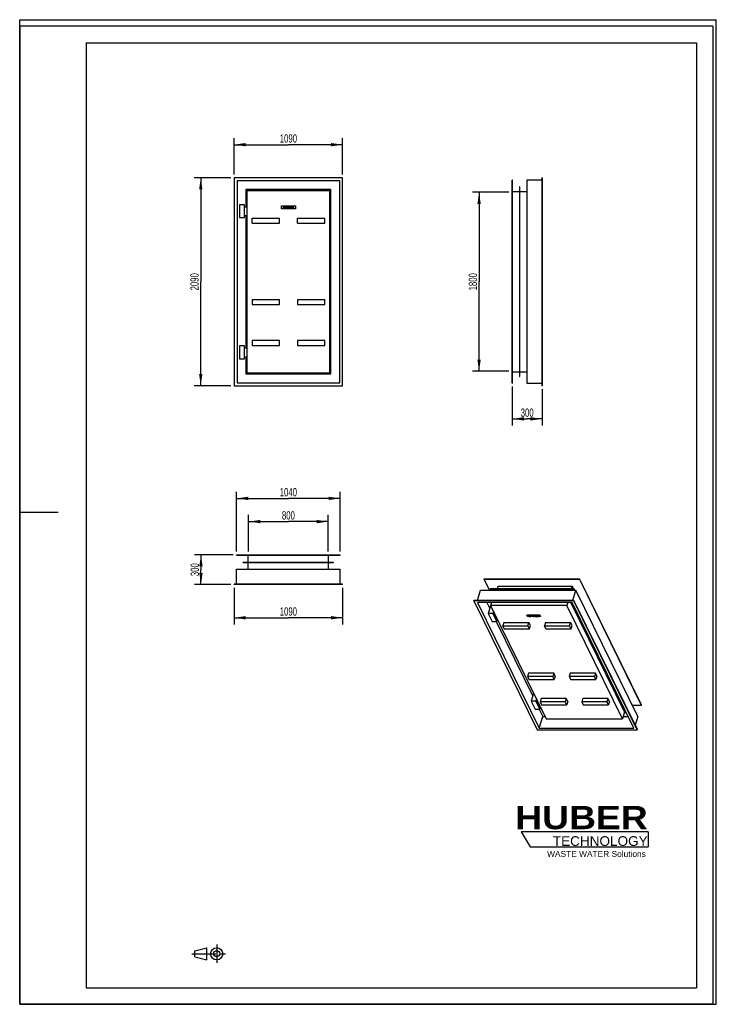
# Model space of a CAD drawing. Header units: millimetres. Extents: x 0 to 7000, y 0 to 9900.
import ezdxf

# ---------------------------------------------------------------- set-up
doc = ezdxf.new("R2010")
doc.units = ezdxf.units.MM
doc.header["$LTSCALE"] = 645.333333
doc.linetypes.add('CENTER', pattern=[0.6, 0.375, -0.075, 0.075, -0.075])
doc.layers.get('0').update_dxf_attribs({"linetype": 'CONTINUOUS'})
for name, color, linetype in [('_2D-BEM', 7, 'CONTINUOUS'), ('_KURVEN', 7, 'CONTINUOUS'), ('HUBER_Logo_BL0', 7, 'CONTINUOUS')]:
    doc.layers.add(name, color=color, linetype=linetype)
doc.styles.get("Standard").update_dxf_attribs({"font": 'txt', "width": 0.7})
doc.styles.add('TEXTSTYLE_2', font='ariblk.ttf')
doc.styles.add('TEXTSTYLE_3', font='arial.ttf')
doc.dimstyles.new('DIMSTYLE_1', dxfattribs={"dimtxt": 83.333333, "dimasz": 116.666667, "dimexe": 2, "dimexo": 1, "dimtad": 1, "dimdec": 1, "dimtxsty": 'STANDARD', "dimblk": '_FILLED', "dimblk1": '_FILLED', "dimblk2": '_FILLED', "dimcen": 0.09, "dimadec": 1, "dimazin": 2, "dimtp": 1.2, "dimtm": 1.2, "dimtfac": 1, "dimtdec": 1, "dimtofl": 0, "dimtmove": 0, "dimatfit": 3, "dimldrblk": '_FILLED', "dimfxl": 1, "dimtolj": 1, "dimarcsym": 0})
doc.dimstyles.new('DIMSTYLE_2', dxfattribs={"dimtxt": 83.333333, "dimasz": 116.666667, "dimexe": 2, "dimexo": 1, "dimtad": 1, "dimdec": 1, "dimtxsty": 'STANDARD', "dimblk": '_FILLED', "dimblk1": '_FILLED', "dimblk2": '_FILLED', "dimcen": 0.09, "dimadec": 1, "dimazin": 2, "dimtp": 2, "dimtm": 2, "dimtfac": 1, "dimtdec": 1, "dimtofl": 0, "dimtmove": 0, "dimatfit": 3, "dimldrblk": '_FILLED', "dimfxl": 1, "dimtolj": 1, "dimarcsym": 0})
doc.dimstyles.new('DIMSTYLE_3', dxfattribs={"dimtxt": 83.333333, "dimasz": 116.666667, "dimexe": 2, "dimexo": 1, "dimtad": 1, "dimdec": 1, "dimtxsty": 'STANDARD', "dimblk": '_FILLED', "dimblk1": '_FILLED', "dimblk2": '_FILLED', "dimcen": 0.09, "dimadec": 1, "dimazin": 2, "dimtp": 0.5, "dimtm": 0.5, "dimtfac": 1, "dimtdec": 1, "dimtofl": 0, "dimtmove": 0, "dimatfit": 3, "dimldrblk": '_FILLED', "dimfxl": 1, "dimtolj": 1, "dimarcsym": 0})
doc.dimstyles.new('DIMSTYLE_4', dxfattribs={"dimtxt": 83.333333, "dimasz": 116.666667, "dimexe": 2, "dimexo": 1, "dimtad": 1, "dimdec": 1, "dimtxsty": 'STANDARD', "dimblk": '_FILLED', "dimblk1": '_FILLED', "dimblk2": '_FILLED', "dimcen": 0.09, "dimadec": 1, "dimazin": 2, "dimtp": 0.8, "dimtm": 0.8, "dimtfac": 1, "dimtdec": 1, "dimtofl": 0, "dimtmove": 0, "dimatfit": 3, "dimldrblk": '_FILLED', "dimfxl": 1, "dimtolj": 1, "dimarcsym": 0})

# ---------------------------------------------------------------- blocks, each defined once
blk = doc.blocks.new('HUBER_LOGO_BL0', base_point=(5686, 1682.6))
at = {"layer": 'HUBER_Logo_BL0', "color": 5, "linetype": 'CONTINUOUS'}
for p, q in [((6314.1, 1734.2), (5039.1, 1734.2)), ((5039.1, 1734.2), (5129.1, 1584.2)), ((6314.1, 1734.2), (6314.1, 1584.2)), ((5129.1, 1584.2), (6314.1, 1584.2))]:
    blk.add_line(p, q, dxfattribs=at)
at = {"layer": 'HUBER_Logo_BL0', "color": 2, "linetype": 'CONTINUOUS', "attachment_point": 3, "line_spacing_factor": 0.78}
for s, insert, char_height, width, style in [('HUBER\\P\\fArial;\\H97.5;TECHNOLOGY ', (6310.5, 1994.5), 234, 1292.239, 'TEXTSTYLE_2'), ('WASTE WATER Solutions', (6291.9, 1542.1), 60, 990.112, 'TEXTSTYLE_3')]:
    blk.add_mtext(s, dxfattribs=dict(at, insert=insert, char_height=char_height, width=width, style=style))
blk = doc.blocks.new('_FILLED')
at = {"color": 0, "linetype": 'BYBLOCK'}
blk.add_solid([(0, 0), (-1, 0.143), (-1, -0.143)], dxfattribs=at)
blk = doc.blocks.new('*D0')
at = {"layer": '_2D-BEM', "color": 2, "linetype": 'CONTINUOUS'}
for p, q in [((2155.1, 8343.2), (2155.1, 8709.9)), ((2155.1, 8643.2), (2700.1, 8643.2)), ((3245.1, 8643.2), (2700.1, 8643.2)), ((3245.1, 8343.2), (3245.1, 8709.9))]:
    blk.add_line(p, q, dxfattribs=at)
at = {"layer": '_2D-BEM', "color": 2, "linetype": 'CONTINUOUS', "xscale": 116.6666666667, "yscale": 116.6666666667, "zscale": 116.6666666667, "rotation": 180}
blk.add_blockref('_FILLED', (2155.1, 8643.2), dxfattribs=at)
at = {"layer": '_2D-BEM', "color": 2, "linetype": 'CONTINUOUS', "xscale": 116.6666666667, "yscale": 116.6666666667, "zscale": 116.6666666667}
blk.add_blockref('_FILLED', (3245.1, 8643.2), dxfattribs=at)
at = {"layer": '_2D-BEM', "color": 2, "linetype": 'CONTINUOUS', "insert": (2700.1, 8747.4), "char_height": 83.33, "width": 366.071, "attachment_point": 2, "line_spacing_factor": 0.9}
blk.add_mtext('1090', dxfattribs=at)
blk = doc.blocks.new('*D1')
at = {"layer": '_2D-BEM', "color": 2, "linetype": 'CONTINUOUS'}
for p, q in [((2121.7, 8309.9), (1752.6, 8309.9)), ((1819.3, 8309.9), (1819.3, 7264.9)), ((1819.3, 6219.9), (1819.3, 7264.9)), ((2121.7, 6219.9), (1752.6, 6219.9))]:
    blk.add_line(p, q, dxfattribs=at)
at = {"layer": '_2D-BEM', "color": 2, "linetype": 'CONTINUOUS', "xscale": 116.6666666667, "yscale": 116.6666666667, "zscale": 116.6666666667}
for p, rotation in [((1819.3, 8309.9), 90), ((1819.3, 6219.9), 270)]:
    blk.add_blockref('_FILLED', p, dxfattribs=dict(at, rotation=rotation))
at = {"layer": '_2D-BEM', "color": 2, "linetype": 'CONTINUOUS', "insert": (1715.1, 7264.9), "char_height": 83.33, "width": 392.857, "attachment_point": 2, "rotation": 90, "line_spacing_factor": 0.9}
blk.add_mtext('2090', dxfattribs=at)
blk = doc.blocks.new('*D2')
at = {"layer": '_2D-BEM', "color": 2, "linetype": 'CONTINUOUS'}
for p, q in [((2155.1, 4186.8), (2155.1, 3820.1)), ((3245.1, 4186.8), (3245.1, 3820.1)), ((2155.1, 3886.8), (2700.1, 3886.8)), ((3245.1, 3886.8), (2700.1, 3886.8))]:
    blk.add_line(p, q, dxfattribs=at)
at = {"layer": '_2D-BEM', "color": 2, "linetype": 'CONTINUOUS', "xscale": 116.6666666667, "yscale": 116.6666666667, "zscale": 116.6666666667, "rotation": 180}
blk.add_blockref('_FILLED', (2155.1, 3886.8), dxfattribs=at)
at = {"layer": '_2D-BEM', "color": 2, "linetype": 'CONTINUOUS', "xscale": 116.6666666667, "yscale": 116.6666666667, "zscale": 116.6666666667}
blk.add_blockref('_FILLED', (3245.1, 3886.8), dxfattribs=at)
at = {"layer": '_2D-BEM', "color": 2, "linetype": 'CONTINUOUS', "insert": (2700.1, 3991), "char_height": 83.33, "width": 366.071, "attachment_point": 2, "line_spacing_factor": 0.9}
blk.add_mtext('1090', dxfattribs=at)
blk = doc.blocks.new('*D3')
at = {"layer": '_2D-BEM', "color": 2, "linetype": 'CONTINUOUS'}
for p, q in [((2180.1, 4553.5), (2180.1, 5153.5)), ((3220.1, 4553.5), (3220.1, 5153.5)), ((2180.1, 5086.8), (2700.1, 5086.8)), ((3220.1, 5086.8), (2700.1, 5086.8))]:
    blk.add_line(p, q, dxfattribs=at)
at = {"layer": '_2D-BEM', "color": 2, "linetype": 'CONTINUOUS', "xscale": 116.6666666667, "yscale": 116.6666666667, "zscale": 116.6666666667, "rotation": 180}
blk.add_blockref('_FILLED', (2180.1, 5086.8), dxfattribs=at)
at = {"layer": '_2D-BEM', "color": 2, "linetype": 'CONTINUOUS', "xscale": 116.6666666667, "yscale": 116.6666666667, "zscale": 116.6666666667}
blk.add_blockref('_FILLED', (3220.1, 5086.8), dxfattribs=at)
at = {"layer": '_2D-BEM', "color": 2, "linetype": 'CONTINUOUS', "insert": (2700.1, 5191), "char_height": 83.33, "width": 366.071, "attachment_point": 2, "line_spacing_factor": 0.9}
blk.add_mtext('1040', dxfattribs=at)
blk = doc.blocks.new('*D4')
at = {"layer": '_2D-BEM', "color": 2, "linetype": 'CONTINUOUS'}
for p, q in [((2146.7, 4520.1), (1755.1, 4520.1)), ((1821.7, 4520.1), (1821.7, 4370.1)), ((1821.7, 4220.1), (1821.7, 4370.1)), ((2121.7, 4220.1), (1755.1, 4220.1))]:
    blk.add_line(p, q, dxfattribs=at)
at = {"layer": '_2D-BEM', "color": 2, "linetype": 'CONTINUOUS', "xscale": 116.6666666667, "yscale": 116.6666666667, "zscale": 116.6666666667}
for p, rotation in [((1821.7, 4520.1), 90), ((1821.7, 4220.1), 270)]:
    blk.add_blockref('_FILLED', p, dxfattribs=dict(at, rotation=rotation))
at = {"layer": '_2D-BEM', "color": 2, "linetype": 'CONTINUOUS', "insert": (1717.6, 4370.1), "char_height": 83.33, "width": 285.714, "attachment_point": 2, "rotation": 90, "line_spacing_factor": 0.9}
blk.add_mtext('300', dxfattribs=at)
blk = doc.blocks.new('*D5')
at = {"layer": '_2D-BEM', "color": 2, "linetype": 'CONTINUOUS'}
for p, q in [((2300.1, 4553.5), (2300.1, 4920.1)), ((2300.1, 4853.5), (2700.1, 4853.5)), ((3100.1, 4853.5), (2700.1, 4853.5)), ((3100.1, 4553.5), (3100.1, 4920.1))]:
    blk.add_line(p, q, dxfattribs=at)
at = {"layer": '_2D-BEM', "color": 2, "linetype": 'CONTINUOUS', "xscale": 116.6666666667, "yscale": 116.6666666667, "zscale": 116.6666666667, "rotation": 180}
blk.add_blockref('_FILLED', (2300.1, 4853.5), dxfattribs=at)
at = {"layer": '_2D-BEM', "color": 2, "linetype": 'CONTINUOUS', "xscale": 116.6666666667, "yscale": 116.6666666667, "zscale": 116.6666666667}
blk.add_blockref('_FILLED', (3100.1, 4853.5), dxfattribs=at)
at = {"layer": '_2D-BEM', "color": 2, "linetype": 'CONTINUOUS', "insert": (2700.1, 4957.6), "char_height": 83.33, "width": 294.643, "attachment_point": 2, "line_spacing_factor": 0.9}
blk.add_mtext('800', dxfattribs=at)
blk = doc.blocks.new('*D6')
at = {"layer": '_2D-BEM', "color": 2, "linetype": 'CONTINUOUS'}
for p, q in [((4916.3, 8164.9), (4549.6, 8164.9)), ((4616.3, 8164.9), (4616.3, 7264.9)), ((4616.3, 6364.9), (4616.3, 7264.9)), ((4916.3, 6364.9), (4549.6, 6364.9))]:
    blk.add_line(p, q, dxfattribs=at)
at = {"layer": '_2D-BEM', "color": 2, "linetype": 'CONTINUOUS', "xscale": 116.6666666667, "yscale": 116.6666666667, "zscale": 116.6666666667}
for p, rotation in [((4616.3, 8164.9), 90), ((4616.3, 6364.9), 270)]:
    blk.add_blockref('_FILLED', p, dxfattribs=dict(at, rotation=rotation))
at = {"layer": '_2D-BEM', "color": 2, "linetype": 'CONTINUOUS', "insert": (4512.1, 7264.9), "char_height": 83.33, "width": 366.071, "attachment_point": 2, "rotation": 90, "line_spacing_factor": 0.9}
blk.add_mtext('1800', dxfattribs=at)
blk = doc.blocks.new('*D7')
at = {"layer": '_2D-BEM', "color": 2, "linetype": 'CONTINUOUS'}
for p, q in [((4949.6, 6211.6), (4949.6, 5819.9)), ((5249.6, 6186.6), (5249.6, 5819.9)), ((4949.6, 5886.6), (5099.6, 5886.6)), ((5249.6, 5886.6), (5099.6, 5886.6))]:
    blk.add_line(p, q, dxfattribs=at)
at = {"layer": '_2D-BEM', "color": 2, "linetype": 'CONTINUOUS', "xscale": 116.6666666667, "yscale": 116.6666666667, "zscale": 116.6666666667, "rotation": 180}
blk.add_blockref('_FILLED', (4949.6, 5886.6), dxfattribs=at)
at = {"layer": '_2D-BEM', "color": 2, "linetype": 'CONTINUOUS', "xscale": 116.6666666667, "yscale": 116.6666666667, "zscale": 116.6666666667}
blk.add_blockref('_FILLED', (5249.6, 5886.6), dxfattribs=at)
at = {"layer": '_2D-BEM', "color": 2, "linetype": 'CONTINUOUS', "insert": (5099.6, 5990.7), "char_height": 83.33, "width": 285.714, "attachment_point": 2, "line_spacing_factor": 0.9}
blk.add_mtext('300', dxfattribs=at)
blk = doc.blocks.new('PROJEKTIONSMETHODE_1_BL1', base_point=(1900, 508.3))
at = {"color": 2, "linetype": 'CENTER'}
for p, q in [((1979.4, 600), (1979.4, 416.7)), ((1728.9, 508.3), (2071.1, 508.3))]:
    blk.add_line(p, q, dxfattribs=at)
at = {"color": 2, "linetype": 'CONTINUOUS'}
for p, q in [((1759.4, 538.9), (1881.7, 569.4)), ((1759.4, 477.8), (1759.4, 538.9)), ((1881.7, 447.2), (1881.7, 569.4)), ((1759.4, 477.8), (1881.7, 447.2))]:
    blk.add_line(p, q, dxfattribs=at)
for radius in [61.1, 30.6]:
    blk.add_circle((1979.4, 508.3), radius, dxfattribs=at)

msp = doc.modelspace()

# ---------------------------------------------------------------- linework, layer by layer
at = {"color": 7, "linetype": 'CONTINUOUS'}
for p, q in [((0, 9900), (7000, 9900)), ((0, 0), (0, 9900)), ((0, 9900), (7000, 9900)), ((0, 0), (0, 9900)), ((7000, 0), (7000, 9900)), ((7000, 0), (7000, 9900)), ((2155.08, 8309.9), (2155.08, 6219.9)), ((3245.08, 8309.9), (2155.08, 8309.9)), ((2184.08, 8280.9), (2184.08, 6248.9)), ((3216.08, 8280.9), (2184.08, 8280.9)), ((3216.08, 6248.9), (3216.08, 8280.9)), ((3245.08, 6219.9), (3245.08, 8309.9)), ((4949.61, 6244.9), (4949.61, 8284.9)), ((4953.61, 8284.9), (4949.61, 8284.9)), ((4953.61, 6244.9), (4953.61, 8284.9)), ((5026.61, 8218.9), (5022.61, 8218.9)), ((5022.61, 8218.9), (5022.61, 6310.9)), ((5026.61, 6310.9), (5026.61, 8218.9)), ((5245.61, 8284.9), (5095.61, 8284.9)), ((5095.61, 8284.9), (5095.61, 6244.9)), ((5249.61, 8309.9), (5245.61, 8309.9)), ((5245.61, 8309.9), (5245.61, 6219.9)), ((5249.61, 8309.9), (5249.61, 6219.9)), ((2273.08, 8191.9), (2273.08, 8019.9)), ((3127.08, 8191.9), (2273.08, 8191.9)), ((2284.08, 8180.9), (2284.08, 6348.9)), ((3116.08, 8180.9), (2284.08, 8180.9)), ((3116.08, 6348.9), (3116.08, 8180.9)), ((3127.08, 6337.9), (3127.08, 8191.9)), ((5022.61, 8168.9), (4953.61, 8168.9)), ((5095.61, 8168.9), (5026.61, 8168.9)), ((2258.08, 8039.9), (2208.08, 8039.9)), ((2208.08, 8039.9), (2208.08, 7909.9)), ((2258.08, 7909.9), (2258.08, 8039.9)), ((2258.08, 8019.9), (2284.08, 8019.9)), ((2258.08, 7929.9), (2284.08, 7929.9)), ((2273.08, 7929.9), (2273.08, 6599.9)), ((2208.08, 7909.9), (2258.08, 7909.9)), ((2335.08, 7854.9), (2335.08, 7904.9)), ((2335.08, 7904.9), (2610.08, 7904.9)), ((2335.08, 7854.9), (2610.08, 7854.9)), ((2610.08, 7854.9), (2610.08, 7904.9)), ((2790.08, 7854.9), (2790.08, 7904.9)), ((2790.08, 7904.9), (3065.08, 7904.9)), ((2790.08, 7854.9), (3065.08, 7854.9)), ((3065.08, 7854.9), (3065.08, 7904.9)), ((2335.08, 7084.9), (2335.08, 7034.9)), ((2610.08, 7084.9), (2335.08, 7084.9)), ((2335.08, 7034.9), (2610.08, 7034.9)), ((2610.08, 7034.9), (2610.08, 7084.9)), ((3065.08, 7084.9), (2790.08, 7084.9)), ((2790.08, 7084.9), (2790.08, 7034.9)), ((2790.08, 7034.9), (3065.08, 7034.9)), ((3065.08, 7034.9), (3065.08, 7084.9)), ((2335.08, 6674.9), (2335.08, 6624.9)), ((2610.08, 6674.9), (2335.08, 6674.9)), ((2610.08, 6624.9), (2610.08, 6674.9)), ((3065.08, 6674.9), (2790.08, 6674.9)), ((2790.08, 6674.9), (2790.08, 6624.9)), ((3065.08, 6624.9), (3065.08, 6674.9)), ((2258.08, 6619.9), (2208.08, 6619.9)), ((2208.08, 6619.9), (2208.08, 6489.9)), ((2258.08, 6489.9), (2258.08, 6619.9)), ((2258.08, 6599.9), (2284.08, 6599.9)), ((2335.08, 6624.9), (2610.08, 6624.9)), ((2790.08, 6624.9), (3065.08, 6624.9)), ((2208.08, 6489.9), (2258.08, 6489.9)), ((2258.08, 6509.9), (2284.08, 6509.9)), ((2273.08, 6509.9), (2273.08, 6337.9)), ((2273.08, 6337.9), (3127.08, 6337.9)), ((2284.08, 6348.9), (3116.08, 6348.9)), ((4953.61, 6360.9), (5022.61, 6360.9)), ((5026.61, 6360.9), (5095.61, 6360.9)), ((2184.08, 6248.9), (3216.08, 6248.9)), ((4949.61, 6244.9), (4953.61, 6244.9)), ((5022.61, 6310.9), (5026.61, 6310.9)), ((5095.61, 6244.9), (5245.61, 6244.9)), ((2155.08, 6219.9), (3245.08, 6219.9)), ((5249.61, 6219.9), (5245.61, 6219.9)), ((2180.08, 4520.15), (3220.08, 4520.15)), ((2180.08, 4516.15), (2180.08, 4520.15)), ((2180.08, 4516.15), (3220.08, 4516.15)), ((2296.08, 4447.15), (2296.08, 4516.15)), ((3104.08, 4447.15), (3104.08, 4516.15)), ((3220.08, 4516.15), (3220.08, 4520.15)), ((2180.08, 4224.15), (2180.08, 4374.15)), ((2180.08, 4374.15), (3220.08, 4374.15)), ((2246.08, 4443.15), (2246.08, 4447.15)), ((2246.08, 4447.15), (3154.08, 4447.15)), ((2246.08, 4443.15), (3154.08, 4443.15)), ((2296.08, 4374.15), (2296.08, 4443.15)), ((3104.08, 4374.15), (3104.08, 4443.15)), ((3154.08, 4443.15), (3154.08, 4447.15)), ((3220.08, 4224.15), (3220.08, 4374.15)), ((4666.36, 4274.74), (4667.33, 4277.87)), ((4720.95, 4163.51), (4666.36, 4274.74)), ((4666.36, 4274.74), (5624.27, 4274.74)), ((4667.33, 4277.87), (5625.23, 4277.87)), ((5624.27, 4274.74), (5625.23, 4277.87)), ((5624.27, 4274.74), (6246.55, 3006.66)), ((6247.52, 3009.79), (5625.23, 4277.87)), ((2155.08, 4220.15), (2155.08, 4224.15)), ((3245.08, 4224.15), (2155.08, 4224.15)), ((3245.08, 4220.15), (2155.08, 4220.15)), ((3245.08, 4220.15), (3245.08, 4224.15)), ((4600.48, 4061.55), (4631.99, 4163.51)), ((4631.99, 4163.51), (5589.89, 4163.51)), ((4729.62, 4176.53), (4730.58, 4179.66)), ((4736.01, 4163.51), (4729.62, 4176.53)), ((4729.62, 4176.53), (5565.94, 4176.53)), ((4730.58, 4179.66), (5566.91, 4179.66)), ((4801.49, 4179.66), (4808.59, 4202.63)), ((4808.59, 4202.63), (5552.81, 4202.63)), ((5545.71, 4179.66), (5552.81, 4202.63)), ((5564.08, 4179.66), (5552.81, 4202.63)), ((5558.39, 4061.55), (5589.89, 4163.51)), ((5565.94, 4176.53), (5566.91, 4179.66)), ((5565.94, 4176.53), (5572.33, 4163.51)), ((5574.84, 4163.51), (5566.91, 4179.66)), ((6212.18, 2895.42), (5589.89, 4163.51)), ((4564.06, 4058.42), (4565.03, 4061.55)), ((5568.98, 4061.55), (4565.03, 4061.55)), ((5568.02, 4058.42), (5568.98, 4061.55)), ((6206.52, 2762.38), (5568.98, 4061.55)), ((4564.06, 4058.42), (5201.6, 2759.25)), ((5568.02, 4058.42), (4564.06, 4058.42)), ((5550.15, 4040.39), (4599.62, 4040.39)), ((4599.62, 4040.39), (5219.46, 2777.28)), ((4693.59, 4040.39), (4723.01, 3980.44)), ((4731.55, 4008.08), (4707.34, 3929.75)), ((4733.26, 4008.08), (4731.55, 4008.08)), ((4741.44, 4040.39), (4732.15, 4010.34)), ((4732.15, 4010.34), (5290.99, 2871.55)), ((5498.47, 4010.34), (4732.15, 4010.34)), ((5507.76, 4040.39), (5498.47, 4010.34)), ((6057.31, 2871.55), (5498.47, 4010.34)), ((6078.85, 2941.27), (5539.49, 4040.39)), ((6092.34, 2934.43), (5549.62, 4040.39)), ((6170, 2777.28), (5550.15, 4040.39)), ((6205.55, 2759.25), (5568.02, 4058.42)), ((4707.34, 3929.75), (4747, 3848.94)), ((4753.39, 3929.75), (4707.34, 3929.75)), ((4760.47, 3952.64), (4753.39, 3929.75)), ((4793.05, 3848.94), (4753.39, 3929.75)), ((4766.57, 3940.21), (4760.7, 3921.23)), ((4760.7, 3921.23), (4775.88, 3921.23)), ((4760.7, 3921.23), (4788.16, 3865.29)), ((4788.16, 3865.29), (4803.33, 3865.29)), ((4798.1, 3865.29), (4793.05, 3848.94)), ((4747, 3848.94), (4793.05, 3848.94)), ((4787.54, 3848.94), (5156.16, 3097.75)), ((4863.32, 3838.78), (4853.39, 3806.66)), ((4868.64, 3775.58), (4853.39, 3806.66)), ((4853.39, 3806.66), (5106.68, 3806.66)), ((4863.32, 3838.78), (5116.61, 3838.78)), ((4868.64, 3775.58), (5121.94, 3775.58)), ((5106.68, 3806.66), (5116.61, 3838.78)), ((5121.94, 3775.58), (5106.68, 3806.66)), ((5131.86, 3807.7), (5116.61, 3838.78)), ((5121.94, 3775.58), (5131.86, 3807.7)), ((5282.4, 3838.78), (5272.47, 3806.66)), ((5287.73, 3775.58), (5272.47, 3806.66)), ((5272.47, 3806.66), (5525.77, 3806.66)), ((5282.4, 3838.78), (5535.69, 3838.78)), ((5287.73, 3775.58), (5541.02, 3775.58)), ((5525.77, 3806.66), (5535.69, 3838.78)), ((5541.02, 3775.58), (5525.77, 3806.66)), ((5550.94, 3807.7), (5535.69, 3838.78)), ((5541.02, 3775.58), (5550.94, 3807.7)), ((5113.45, 3329.06), (5103.53, 3296.94)), ((5103.53, 3296.94), (5118.78, 3265.86)), ((5356.82, 3296.94), (5103.53, 3296.94)), ((5366.74, 3329.06), (5113.45, 3329.06)), ((5366.74, 3329.06), (5356.82, 3296.94)), ((5372.07, 3265.86), (5356.82, 3296.94)), ((5381.99, 3297.98), (5366.74, 3329.06)), ((5381.99, 3297.98), (5372.07, 3265.86)), ((5532.53, 3329.06), (5522.61, 3296.94)), ((5522.61, 3296.94), (5537.86, 3265.86)), ((5775.9, 3296.94), (5522.61, 3296.94)), ((5785.83, 3329.06), (5532.53, 3329.06)), ((5785.83, 3329.06), (5775.9, 3296.94)), ((5791.15, 3265.86), (5775.9, 3296.94)), ((5801.08, 3297.98), (5785.83, 3329.06)), ((5801.08, 3297.98), (5791.15, 3265.86)), ((5118.78, 3265.86), (5372.07, 3265.86)), ((5537.86, 3265.86), (5791.15, 3265.86)), ((5164.71, 3125.39), (5140.5, 3047.06)), ((5166.42, 3125.39), (5164.71, 3125.39)), ((5193.63, 3069.95), (5186.55, 3047.06)), ((5238.52, 3074.2), (5228.59, 3042.08)), ((5491.81, 3074.2), (5238.52, 3074.2)), ((5491.81, 3074.2), (5481.89, 3042.08)), ((5507.06, 3043.12), (5491.81, 3074.2)), ((5657.6, 3074.2), (5647.68, 3042.08)), ((5910.89, 3074.2), (5657.6, 3074.2)), ((5910.89, 3074.2), (5900.97, 3042.08)), ((5926.14, 3043.12), (5910.89, 3074.2)), ((5140.5, 3047.06), (5180.15, 2966.25)), ((5186.55, 3047.06), (5140.5, 3047.06)), ((5226.21, 2966.25), (5186.55, 3047.06)), ((5199.73, 3057.52), (5193.86, 3038.55)), ((5193.86, 3038.55), (5221.32, 2982.6)), ((5193.86, 3038.55), (5209.04, 3038.55)), ((5221.32, 2982.6), (5236.49, 2982.6)), ((5231.26, 2982.6), (5226.21, 2966.25)), ((5228.59, 3042.08), (5243.85, 3011)), ((5481.89, 3042.08), (5228.59, 3042.08)), ((5243.85, 3011), (5497.14, 3011)), ((5497.14, 3011), (5481.89, 3042.08)), ((5507.06, 3043.12), (5497.14, 3011)), ((5647.68, 3042.08), (5662.93, 3011)), ((5900.97, 3042.08), (5647.68, 3042.08)), ((5662.93, 3011), (5916.22, 3011)), ((5916.22, 3011), (5900.97, 3042.08)), ((5926.14, 3043.12), (5916.22, 3011)), ((6157.59, 3006.66), (6246.55, 3006.66)), ((6247.52, 3009.79), (6246.55, 3006.66)), ((5180.15, 2966.25), (5226.21, 2966.25)), ((5219.46, 2777.28), (5255.77, 2894.78)), ((5220.7, 2966.25), (5255.77, 2894.78)), ((5255.77, 2894.78), (5279.59, 2894.78)), ((5290.99, 2871.55), (6057.31, 2871.55)), ((6078.85, 2941.27), (6057.31, 2871.55)), ((6064.49, 2894.78), (6112.34, 2894.78)), ((6076.74, 2934.43), (6092.34, 2934.43)), ((6092.55, 2935.1), (6092.34, 2934.43)), ((6212.18, 2895.42), (6184.77, 2806.72)), ((5219.46, 2777.28), (6170, 2777.28)), ((5201.6, 2759.25), (6205.55, 2759.25)), ((6205.55, 2759.25), (6206.52, 2762.38)), ((0, 0), (7000, 0)), ((0, 0), (7000, 0))]:
    msp.add_line(p, q, dxfattribs=at)
at = {"color": 3, "linetype": 'CONTINUOUS'}
for p, q in [((0, 9833.33), (0, 4950)), ((6966.67, 9833.33), (0, 9833.33)), ((6966.67, 9833.33), (6966.67, 0)), ((0, 4950), (0, 0)), ((0, 4950), (386.67, 4950)), ((6966.67, 0), (0, 0))]:
    msp.add_line(p, q, dxfattribs=at)
at = {"color": 5, "linetype": 'CONTINUOUS'}
for p, q in [((666.67, 9666.67), (6800, 9666.67)), ((666.67, 9666.67), (666.67, 166.67)), ((6800, 9666.67), (6800, 166.67)), ((666.67, 166.67), (6800, 166.67))]:
    msp.add_line(p, q, dxfattribs=at)
at = {"layer": '_KURVEN', "color": 4, "linetype": 'CONTINUOUS'}
for p, q in [((2630.08, 8029.9), (2770.08, 8029.9)), ((2630.08, 7999.9), (2630.08, 8029.9)), ((2645.99, 8024.9), (2645.99, 8004.9)), ((2652.17, 8024.9), (2645.99, 8024.9)), ((2652.17, 8017.9), (2652.17, 8024.9)), ((2665.13, 8024.9), (2658.92, 8024.9)), ((2658.92, 8024.9), (2658.92, 8017.9)), ((2665.13, 8004.9), (2665.13, 8024.9)), ((2675.42, 8024.9), (2669.25, 8024.9)), ((2669.25, 8024.9), (2669.25, 8012.97)), ((2675.42, 8012.69), (2675.42, 8024.9)), ((2682.25, 8024.9), (2682.25, 8012.69)), ((2688.42, 8024.9), (2682.25, 8024.9)), ((2688.42, 8012.97), (2688.42, 8024.9)), ((2692.52, 8024.9), (2692.52, 8004.9)), ((2704.09, 8024.9), (2692.52, 8024.9)), ((2698.76, 8017.05), (2698.76, 8020.85)), ((2698.76, 8020.85), (2701.49, 8020.85)), ((2714.23, 8024.9), (2714.23, 8004.9)), ((2730.79, 8024.9), (2714.23, 8024.9)), ((2720.42, 8017.45), (2720.42, 8020.63)), ((2720.42, 8020.63), (2730.79, 8020.63)), ((2730.79, 8020.63), (2730.79, 8024.9)), ((2744.8, 8024.9), (2734.5, 8024.9)), ((2734.5, 8024.9), (2734.5, 8004.9)), ((2740.71, 8016.79), (2740.71, 8020.86)), ((2740.71, 8020.86), (2743.42, 8020.86)), ((2770.08, 8029.9), (2770.08, 7999.9)), ((2770.08, 7999.9), (2630.08, 7999.9)), ((2645.99, 8004.9), (2652.17, 8004.9)), ((2658.92, 8017.9), (2652.17, 8017.9)), ((2652.17, 8004.9), (2652.17, 8012.99)), ((2652.17, 8012.99), (2658.92, 8012.99)), ((2658.92, 8012.99), (2658.92, 8004.9)), ((2658.92, 8004.9), (2665.13, 8004.9)), ((2692.52, 8004.9), (2703.19, 8004.9)), ((2701.45, 8017.05), (2698.76, 8017.05)), ((2698.76, 8009.19), (2698.76, 8013.25)), ((2698.76, 8013.25), (2701.9, 8013.25)), ((2701.91, 8009.19), (2698.76, 8009.19)), ((2714.23, 8004.9), (2731.09, 8004.9)), ((2730.04, 8017.45), (2720.42, 8017.45)), ((2720.42, 8009.43), (2720.42, 8013.37)), ((2720.42, 8013.37), (2730.04, 8013.37)), ((2731.09, 8009.43), (2720.42, 8009.43)), ((2730.04, 8013.37), (2730.04, 8017.45)), ((2731.09, 8004.9), (2731.09, 8009.43)), ((2734.5, 8004.9), (2740.71, 8004.9)), ((2743.32, 8016.79), (2740.71, 8016.79)), ((2740.71, 8004.9), (2740.71, 8013.01)), ((2740.71, 8013.01), (2741.26, 8013.01)), ((2743.89, 8011.01), (2747.19, 8004.9)), ((2747.19, 8004.9), (2754.18, 8004.9)), ((2754.18, 8004.9), (2751.17, 8010.68)), ((5096.9, 3916.48), (5225.85, 3916.48)), ((5106.05, 3897.83), (5096.9, 3916.48)), ((5235, 3897.83), (5106.05, 3897.83)), ((5113.08, 3913.37), (5119.18, 3900.94)), ((5118.77, 3913.37), (5113.08, 3913.37)), ((5120.9, 3909.02), (5118.77, 3913.37)), ((5119.18, 3900.94), (5124.87, 3900.94)), ((5127.12, 3909.02), (5120.9, 3909.02)), ((5124.87, 3900.94), (5122.4, 3905.97)), ((5122.4, 3905.97), (5128.62, 3905.97)), ((5130.71, 3913.37), (5124.99, 3913.37)), ((5124.99, 3913.37), (5127.12, 3909.02)), ((5128.62, 3905.97), (5131.09, 3900.94)), ((5136.81, 3900.94), (5130.71, 3913.37)), ((5131.09, 3900.94), (5136.81, 3900.94)), ((5140.18, 3913.37), (5134.5, 3913.37)), ((5134.5, 3913.37), (5138.14, 3905.96)), ((5143.9, 3905.78), (5140.18, 3913.37)), ((5146.48, 3913.37), (5150.2, 3905.78)), ((5152.16, 3913.37), (5146.48, 3913.37)), ((5155.79, 3905.96), (5152.16, 3913.37)), ((5155.94, 3913.37), (5162.04, 3900.94)), ((5166.59, 3913.37), (5155.94, 3913.37)), ((5162.04, 3900.94), (5171.86, 3900.94)), ((5164.07, 3908.5), (5162.92, 3910.85)), ((5162.92, 3910.85), (5165.43, 3910.85)), ((5166.55, 3908.5), (5164.07, 3908.5)), ((5166.47, 3903.61), (5165.23, 3906.13)), ((5165.23, 3906.13), (5168.12, 3906.13)), ((5169.37, 3903.61), (5166.47, 3903.61)), ((5175.93, 3913.37), (5182.03, 3900.94)), ((5191.18, 3913.37), (5175.93, 3913.37)), ((5182.03, 3900.94), (5197.56, 3900.94)), ((5183.91, 3908.74), (5182.94, 3910.72)), ((5182.94, 3910.72), (5192.49, 3910.72)), ((5192.77, 3908.74), (5183.91, 3908.74)), ((5186.35, 3903.76), (5185.15, 3906.21)), ((5185.15, 3906.21), (5194.01, 3906.21)), ((5196.18, 3903.76), (5186.35, 3903.76)), ((5192.49, 3910.72), (5191.18, 3913.37)), ((5194.01, 3906.21), (5192.77, 3908.74)), ((5204.09, 3913.37), (5194.6, 3913.37)), ((5194.6, 3913.37), (5200.7, 3900.94)), ((5197.56, 3900.94), (5196.18, 3903.76)), ((5200.7, 3900.94), (5206.42, 3900.94)), ((5202.79, 3908.34), (5201.55, 3910.86)), ((5201.55, 3910.86), (5204.05, 3910.86)), ((5205.19, 3908.34), (5202.79, 3908.34)), ((5206.42, 3900.94), (5203.94, 3905.99)), ((5203.94, 3905.99), (5204.45, 3905.99)), ((5207.48, 3904.74), (5212.39, 3900.94)), ((5212.39, 3900.94), (5218.82, 3900.94)), ((5218.82, 3900.94), (5214.29, 3904.54)), ((5225.85, 3916.48), (5235, 3897.83))]:
    msp.add_line(p, q, dxfattribs=at)
for points in [[(2703.45, 8020.35), (2703.07, 8020.68), (2702.42, 8020.85), (2701.49, 8020.85)], [(2704.03, 8018.99), (2704.03, 8019.56), (2703.83, 8020.03), (2703.45, 8020.35)], [(2704.09, 8024.9), (2706.02, 8024.9), (2707.49, 8024.42), (2708.53, 8023.46)], [(2708.53, 8023.46), (2709.56, 8022.51), (2710.08, 8021.32), (2710.08, 8019.92)], [(2710.08, 8019.92), (2710.08, 8018.73), (2709.71, 8017.72), (2708.98, 8016.87)], [(2745.73, 8020.34), (2745.32, 8020.68), (2744.54, 8020.86), (2743.42, 8020.86)], [(2744.8, 8024.9), (2746.71, 8024.9), (2748.17, 8024.73), (2749.18, 8024.41)], [(2746.34, 8018.85), (2746.34, 8019.49), (2746.14, 8019.99), (2745.73, 8020.34)], [(2749.18, 8024.41), (2750.19, 8024.08), (2751, 8023.46), (2751.62, 8022.57)], [(2751.62, 8022.57), (2752.24, 8021.69), (2752.55, 8020.61), (2752.55, 8019.34)], [(2752.55, 8019.34), (2752.55, 8018.23), (2752.31, 8017.27), (2751.83, 8016.46)], [(2669.82, 8009.59), (2669.44, 8010.87), (2669.25, 8011.99), (2669.25, 8012.97)], [(2671.14, 8007.29), (2670.49, 8008.03), (2670.06, 8008.8), (2669.82, 8009.59)], [(2673.26, 8005.56), (2672.48, 8005.97), (2671.77, 8006.55), (2671.14, 8007.29)], [(2676.14, 8004.76), (2674.99, 8004.9), (2674.03, 8005.16), (2673.26, 8005.56)], [(2675.42, 8012.69), (2675.42, 8011.6), (2675.72, 8010.75), (2676.32, 8010.14)], [(2679.33, 8004.56), (2678.35, 8004.56), (2677.29, 8004.62), (2676.14, 8004.76)], [(2676.32, 8010.14), (2676.92, 8009.52), (2677.76, 8009.22), (2678.84, 8009.22)], [(2678.84, 8009.22), (2679.91, 8009.22), (2680.74, 8009.52), (2681.34, 8010.12)], [(2683.65, 8005.22), (2682.46, 8004.79), (2681.01, 8004.56), (2679.33, 8004.56)], [(2681.34, 8010.12), (2681.94, 8010.72), (2682.25, 8011.58), (2682.25, 8012.69)], [(2686.13, 8006.88), (2685.33, 8006.08), (2684.52, 8005.54), (2683.65, 8005.22)], [(2687.86, 8009.63), (2687.49, 8008.58), (2686.92, 8007.67), (2686.13, 8006.88)], [(2688.42, 8012.97), (2688.42, 8011.79), (2688.23, 8010.68), (2687.86, 8009.63)], [(2701.45, 8017.05), (2702.4, 8017.05), (2703.07, 8017.22), (2703.45, 8017.54)], [(2704.16, 8012.7), (2703.73, 8013.06), (2702.97, 8013.25), (2701.9, 8013.25)], [(2701.91, 8009.19), (2702.97, 8009.19), (2703.73, 8009.37), (2704.16, 8009.75)], [(2705.96, 8005.17), (2704.57, 8004.98), (2703.64, 8004.9), (2703.19, 8004.9)], [(2703.45, 8017.54), (2703.83, 8017.87), (2704.03, 8018.36), (2704.03, 8018.99)], [(2704.82, 8011.28), (2704.82, 8011.87), (2704.6, 8012.35), (2704.16, 8012.7)], [(2704.16, 8009.75), (2704.6, 8010.14), (2704.82, 8010.64), (2704.82, 8011.28)], [(2708.31, 8005.82), (2707.79, 8005.52), (2707, 8005.31), (2705.96, 8005.17)], [(2708.98, 8016.87), (2708.49, 8016.3), (2707.76, 8015.87), (2706.82, 8015.54)], [(2706.82, 8015.54), (2708.25, 8015.18), (2709.3, 8014.6), (2709.99, 8013.75)], [(2710.29, 8007.79), (2709.8, 8006.96), (2709.14, 8006.3), (2708.31, 8005.82)], [(2709.99, 8013.75), (2710.67, 8012.91), (2711.01, 8011.85), (2711.01, 8010.59)], [(2711.01, 8010.59), (2711.01, 8009.55), (2710.76, 8008.61), (2710.29, 8007.79)], [(2742.76, 8012.54), (2742.32, 8012.85), (2741.82, 8013.01), (2741.26, 8013.01)], [(2743.89, 8011.01), (2743.46, 8011.8), (2743.1, 8012.3), (2742.76, 8012.54)], [(2743.32, 8016.79), (2743.59, 8016.79), (2744.13, 8016.88), (2744.95, 8017.06)], [(2744.95, 8017.06), (2745.36, 8017.15), (2745.69, 8017.35), (2745.95, 8017.69)], [(2745.95, 8017.69), (2746.21, 8018.02), (2746.34, 8018.42), (2746.34, 8018.85)], [(2749.88, 8014.51), (2749.36, 8014.19), (2748.64, 8013.93), (2747.71, 8013.72)], [(2747.71, 8013.72), (2748.45, 8013.46), (2748.99, 8013.22), (2749.32, 8012.98)], [(2749.32, 8012.98), (2749.55, 8012.81), (2749.88, 8012.47), (2750.31, 8011.92)], [(2751.83, 8016.46), (2751.36, 8015.66), (2750.71, 8015.01), (2749.88, 8014.51)], [(2750.31, 8011.92), (2750.74, 8011.39), (2751.02, 8010.98), (2751.17, 8010.68)], [(5139.7, 3903.86), (5138.95, 3904.66), (5138.44, 3905.35), (5138.14, 3905.96)], [(5141.61, 3902.43), (5140.79, 3902.89), (5140.15, 3903.37), (5139.7, 3903.86)], [(5144.09, 3901.35), (5143.25, 3901.61), (5142.42, 3901.97), (5141.61, 3902.43)], [(5143.9, 3905.78), (5144.24, 3905.1), (5144.77, 3904.58), (5145.51, 3904.2)], [(5146.99, 3900.86), (5145.89, 3900.94), (5144.92, 3901.1), (5144.09, 3901.35)], [(5145.51, 3904.2), (5146.25, 3903.82), (5147.12, 3903.63), (5148.12, 3903.63)], [(5149.99, 3900.73), (5149.09, 3900.73), (5148.09, 3900.77), (5146.99, 3900.86)], [(5148.12, 3903.63), (5149.1, 3903.63), (5149.77, 3903.82), (5150.14, 3904.19)], [(5153.77, 3901.14), (5152.8, 3900.87), (5151.54, 3900.73), (5149.99, 3900.73)], [(5150.14, 3904.19), (5150.51, 3904.56), (5150.54, 3905.1), (5150.2, 3905.78)], [(5155.54, 3902.17), (5155.05, 3901.68), (5154.47, 3901.34), (5153.77, 3901.14)], [(5156.3, 3903.88), (5156.28, 3903.23), (5156.03, 3902.66), (5155.54, 3902.17)], [(5155.79, 3905.96), (5156.15, 3905.22), (5156.32, 3904.54), (5156.3, 3903.88)], [(5167.39, 3910.55), (5166.94, 3910.75), (5166.28, 3910.85), (5165.43, 3910.85)], [(5166.55, 3908.5), (5167.43, 3908.5), (5167.99, 3908.6), (5168.25, 3908.8)], [(5166.59, 3913.37), (5168.37, 3913.37), (5169.87, 3913.08), (5171.11, 3912.48)], [(5168.33, 3909.7), (5168.16, 3910.06), (5167.84, 3910.35), (5167.39, 3910.55)], [(5170.38, 3905.79), (5169.87, 3906.01), (5169.12, 3906.13), (5168.12, 3906.13)], [(5168.25, 3908.8), (5168.5, 3909.01), (5168.52, 3909.31), (5168.33, 3909.7)], [(5169.37, 3903.61), (5170.35, 3903.61), (5170.99, 3903.72), (5171.28, 3903.96)], [(5171.41, 3904.91), (5171.23, 3905.27), (5170.89, 3905.57), (5170.38, 3905.79)], [(5171.11, 3912.48), (5172.36, 3911.89), (5173.2, 3911.15), (5173.63, 3910.28)], [(5171.28, 3903.96), (5171.56, 3904.2), (5171.61, 3904.51), (5171.41, 3904.91)], [(5174.33, 3901.11), (5173.11, 3900.99), (5172.28, 3900.94), (5171.86, 3900.94)], [(5173.54, 3908.39), (5173.26, 3908.03), (5172.73, 3907.76), (5171.96, 3907.56)], [(5171.96, 3907.56), (5173.39, 3907.34), (5174.54, 3906.97), (5175.42, 3906.44)], [(5173.63, 3910.28), (5173.99, 3909.54), (5173.96, 3908.91), (5173.54, 3908.39)], [(5176.29, 3901.52), (5175.91, 3901.33), (5175.25, 3901.2), (5174.33, 3901.11)], [(5175.42, 3906.44), (5176.31, 3905.92), (5176.94, 3905.27), (5177.33, 3904.48)], [(5177.51, 3902.74), (5177.32, 3902.22), (5176.91, 3901.81), (5176.29, 3901.52)], [(5177.33, 3904.48), (5177.65, 3903.83), (5177.71, 3903.25), (5177.51, 3902.74)], [(5206.33, 3910.54), (5205.85, 3910.75), (5205.08, 3910.86), (5204.05, 3910.86)], [(5204.09, 3913.37), (5205.85, 3913.37), (5207.24, 3913.27), (5208.27, 3913.07)], [(5205.98, 3905.69), (5205.48, 3905.88), (5204.96, 3905.99), (5204.45, 3905.99)], [(5205.19, 3908.34), (5205.44, 3908.34), (5205.92, 3908.39), (5206.62, 3908.5)], [(5207.48, 3904.74), (5206.85, 3905.23), (5206.36, 3905.55), (5205.98, 3905.69)], [(5207.35, 3909.62), (5207.16, 3910.01), (5206.82, 3910.32), (5206.33, 3910.54)], [(5206.62, 3908.5), (5206.97, 3908.56), (5207.21, 3908.68), (5207.35, 3908.89)], [(5207.35, 3908.89), (5207.48, 3909.1), (5207.49, 3909.34), (5207.35, 3909.62)], [(5208.27, 3913.07), (5209.3, 3912.86), (5210.23, 3912.48), (5211.08, 3911.93)], [(5211.94, 3906.91), (5211.55, 3906.72), (5210.97, 3906.55), (5210.17, 3906.43)], [(5210.17, 3906.43), (5210.93, 3906.27), (5211.51, 3906.11), (5211.89, 3905.96)], [(5211.08, 3911.93), (5211.92, 3911.38), (5212.53, 3910.71), (5212.92, 3909.92)], [(5211.89, 3905.96), (5212.15, 3905.86), (5212.55, 3905.65), (5213.12, 3905.31)], [(5213.14, 3908.13), (5212.95, 3907.63), (5212.55, 3907.22), (5211.94, 3906.91)], [(5212.92, 3909.92), (5213.26, 3909.23), (5213.33, 3908.63), (5213.14, 3908.13)], [(5213.12, 3905.31), (5213.68, 3904.98), (5214.06, 3904.72), (5214.29, 3904.54)]]:
    msp.add_open_spline(points, degree=3, dxfattribs=at)

# ---------------------------------------------------------------- block references
at = {"color": 2, "linetype": 'CONTINUOUS'}
msp.add_blockref('PROJEKTIONSMETHODE_1_BL1', (1900, 508.33), dxfattribs=at)
at = {"layer": 'HUBER_Logo_BL0'}
msp.add_blockref('HUBER_LOGO_BL0', (5685.99, 1682.58), dxfattribs=at)

# ---------------------------------------------------------------- dimensions: what is measured, and where the dimension line sits
at = {"layer": '_2D-BEM', "color": 2, "linetype": 'CONTINUOUS'}
for base, p1, p2, angle, dimstyle, picture, middle in [((2155.08, 8643.23), (3245.08, 8342.23), (2155.08, 8342.23), 180, 'DIMSTYLE_1', '*D0', (2688.18, 8643.23)), ((1819.26, 6219.9), (2122.75, 8309.9), (2122.75, 6219.9), 270, 'DIMSTYLE_2', '*D1', (1819.26, 7252.99)), ((4616.27, 6364.9), (4917.27, 8164.9), (4917.27, 6364.9), 270, 'DIMSTYLE_1', '*D6', (4616.27, 7252.99)), ((1821.75, 4220.15), (2147.75, 4520.15), (2122.75, 4220.15), 270, 'DIMSTYLE_3', '*D4', (1821.75, 4358.24)), ((2155.08, 3886.81), (3245.08, 4187.81), (2155.08, 4187.81), 180, 'DIMSTYLE_1', '*D2', (2688.18, 3886.81))]:
    dim = msp.add_linear_dim(base=base, p1=p1, p2=p2, angle=angle, dimstyle=dimstyle, dxfattribs=at)
    dim.commit()
    dim.dimension.update_dxf_attribs({"geometry": picture, "text_midpoint": middle, "dimtype": 160})
for base, p1, p2, dimstyle, picture, middle in [((5249.61, 5886.56), (4949.61, 6212.56), (5249.61, 6187.56), 'DIMSTYLE_3', '*D7', (5087.7, 5886.56)), ((3220.08, 5086.81), (2180.08, 4552.48), (3220.08, 4552.48), 'DIMSTYLE_1', '*D3', (2688.18, 5086.81)), ((3100.08, 4853.48), (2300.08, 4552.48), (3100.08, 4552.48), 'DIMSTYLE_4', '*D5', (2688.18, 4853.48))]:
    dim = msp.add_linear_dim(base=base, p1=p1, p2=p2, dimstyle=dimstyle, dxfattribs=at)
    dim.commit()
    dim.dimension.update_dxf_attribs({"geometry": picture, "text_midpoint": middle, "dimtype": 160})

doc.saveas('drawing.dxf')
